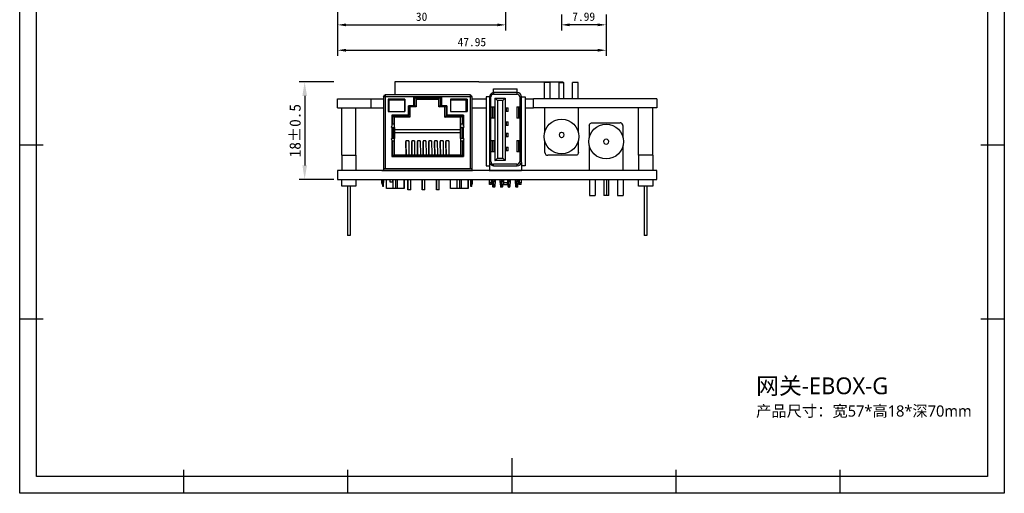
# Model space of a CAD drawing. Extents: x 840 to 1016, y 56 to 305.
# Tile 1 of 15: x 840 to 1016, y 56 to 141. Entities that reach past the tile are written whole.
import ezdxf

# ---------------------------------------------------------------- set-up
doc = ezdxf.new("R2010")
doc.units = 0
doc.header["$MEASUREMENT"] = 0
doc.layers.get('0').update_dxf_attribs({"linetype": 'ByLayer'})
doc.layers.get('Defpoints').update_dxf_attribs({"linetype": 'CONTINUOUS'})
doc.layers.add('HMI-D4', color=250, linetype='CONTINUOUS')
doc.dimstyles.new('ISO-25', dxfattribs={"dimtxt": 2.5, "dimasz": 2.5, "dimexe": 1.25, "dimexo": 0.625, "dimtad": 1, "dimdec": 4, "dimdsep": 46, "dimtxsty": 'Standard', "dimcen": 2.5, "dimadec": 0, "dimazin": 0, "dimtfac": 1, "dimtdec": 4, "dimtmove": 2, "dimatfit": 3, "dimfxl": 1, "dimtolj": 1, "dimarcsym": 0})

# ---------------------------------------------------------------- blocks, each defined once
blk = doc.blocks.new('*D96')
at = {"color": 5, "lineweight": -2}
for p, q in [((896.57, 155.15), (896.57, 138.8)), ((926.57, 147.31), (926.57, 138.8)), ((898.07, 139.8), (925.07, 139.8))]:
    blk.add_line(p, q, dxfattribs=at)
at = {"color": 5}
for points in [[(898.07, 140.05), (898.07, 139.55), (896.57, 139.8)], [(925.07, 140.05), (925.07, 139.55), (926.57, 139.8)]]:
    blk.add_solid(points, dxfattribs=at)
at = {"layer": 'Defpoints', "color": 0}
for p in [(896.57, 155.85), (926.57, 148.01), (926.57, 139.8)]:
    blk.add_point(p, dxfattribs=at)
at = {"color": 4, "insert": (911.57, 141.25), "char_height": 1.5, "attachment_point": 5}
blk.add_mtext('\\A1;30', dxfattribs=at)
blk = doc.blocks.new('*D97')
at = {"color": 5, "lineweight": -2}
for p, q in [((896.57, 155.15), (896.57, 134.27)), ((944.53, 141.68), (944.53, 134.27)), ((898.07, 135.27), (943.03, 135.27))]:
    blk.add_line(p, q, dxfattribs=at)
at = {"color": 5}
for points in [[(898.07, 135.52), (898.07, 135.02), (896.57, 135.27)], [(943.03, 135.52), (943.03, 135.02), (944.53, 135.27)]]:
    blk.add_solid(points, dxfattribs=at)
at = {"layer": 'Defpoints', "color": 0}
for p in [(896.57, 155.85), (944.53, 142.38), (944.53, 135.27)]:
    blk.add_point(p, dxfattribs=at)
at = {"color": 4, "insert": (920.55, 136.72), "char_height": 1.5, "attachment_point": 5}
blk.add_mtext('\\A1;47.95', dxfattribs=at)
blk = doc.blocks.new('*D107')
at = {"color": 5, "lineweight": -2}
for p, q in [((895.87, 129.61), (889.68, 129.61)), ((890.68, 127.11), (890.68, 114.71)), ((895.87, 112.21), (889.68, 112.21))]:
    blk.add_line(p, q, dxfattribs=at)
at = {"color": 5}
for points in [[(890.27, 127.11), (891.1, 127.11), (890.68, 129.61)], [(890.27, 114.71), (891.1, 114.71), (890.68, 112.21)]]:
    blk.add_solid(points, dxfattribs=at)
at = {"layer": 'Defpoints', "color": 0}
for p in [(896.57, 129.61), (890.68, 112.21), (896.57, 112.21)]:
    blk.add_point(p, dxfattribs=at)
at = {"color": 4, "insert": (888.98, 120.91), "char_height": 2, "attachment_point": 5, "rotation": 90}
blk.add_mtext('\\A1;18±0.5', dxfattribs=at)
blk = doc.blocks.new('*D112')
at = {"color": 5, "lineweight": -2}
for p, q in [((936.54, 141.68), (936.54, 138.81)), ((944.53, 141.68), (944.53, 138.81)), ((943.03, 139.81), (938.04, 139.81))]:
    blk.add_line(p, q, dxfattribs=at)
at = {"color": 5}
for points in [[(938.04, 140.06), (938.04, 139.56), (936.54, 139.81)], [(943.03, 140.06), (943.03, 139.56), (944.53, 139.81)]]:
    blk.add_solid(points, dxfattribs=at)
at = {"layer": 'Defpoints', "color": 0}
for p in [(936.54, 142.38), (944.53, 142.38), (936.54, 139.81)]:
    blk.add_point(p, dxfattribs=at)
at = {"color": 4, "insert": (940.53, 141.26), "char_height": 1.5, "attachment_point": 5}
blk.add_mtext('\\A1;7.99', dxfattribs=at)

msp = doc.modelspace()

# ---------------------------------------------------------------- linework, layer by layer
for p, q in [((921.796, 129.606), (906.796, 129.606)), ((906.796, 129.606), (906.796, 127.306)), ((921.796, 129.606), (936.796, 129.606)), ((924.425, 128.406), (928.625, 128.406)), ((924.425, 127.7), (924.425, 128.406)), ((928.625, 127.706), (928.625, 128.406)), ((936.796, 129.606), (936.796, 129.506)), ((904.77, 127.006), (904.77, 113.806)), ((905.072, 127.306), (905.072, 114.106)), ((920.22, 127.306), (920.22, 114.106)), ((920.518, 127.008), (920.518, 113.806)), ((923.075, 126.926), (923.075, 114.613)), ((923.725, 126.926), (923.075, 126.926)), ((924.425, 127.7), (924.425, 127.406)), ((929.405, 126.926), (930.075, 126.926)), ((930.075, 126.926), (930.075, 114.606)), ((897.299, 116.506), (897.299, 125.006)), ((899.839, 116.506), (899.839, 125.006)), ((950.309, 116.506), (950.309, 125.006)), ((952.849, 116.506), (952.849, 125.006)), ((942.029, 122.306), (947.024, 122.306)), ((897.299, 116.506), (897.299, 113.806)), ((897.299, 116.506), (899.839, 116.506)), ((899.839, 116.506), (899.839, 113.806)), ((939.086, 116.506), (934.091, 116.506)), ((950.309, 116.506), (950.309, 113.806)), ((952.849, 116.506), (950.309, 116.506)), ((952.849, 116.506), (952.849, 113.806)), ((923.075, 114.613), (923.725, 114.613)), ((923.725, 115.386), (923.725, 113.806)), ((930.075, 114.606), (929.397, 114.606)), ((904.48, 113.806), (920.679, 113.806)), ((923.659, 113.806), (929.397, 113.806)), ((897.299, 111.006), (897.299, 112.206)), ((899.839, 111.006), (897.299, 111.006)), ((898.319, 111.006), (898.319, 102.206)), ((898.819, 111.006), (898.819, 102.206)), ((899.839, 112.206), (899.839, 111.006)), ((950.309, 111.006), (950.309, 112.206)), ((952.849, 111.006), (950.309, 111.006)), ((951.329, 111.006), (951.329, 102.206)), ((951.829, 111.006), (951.829, 102.206)), ((952.849, 112.206), (952.849, 111.006)), ((898.819, 102.206), (898.319, 102.206)), ((951.829, 102.206), (951.329, 102.206))]:
    msp.add_line(p, q)
at = {"color": 7, "linetype": 'Continuous', "lineweight": 25}
for p, q in [((934.557, 129.506), (933.529, 129.506)), ((933.529, 126.606), (933.529, 129.506)), ((934.533, 129.506), (934.529, 129.506)), ((934.557, 126.606), (934.557, 129.506)), ((936.093, 129.506), (936.093, 126.606)), ((936.093, 129.506), (936.541, 129.506)), ((936.541, 129.506), (936.993, 129.506)), ((936.993, 126.606), (936.993, 129.506)), ((939.557, 129.506), (938.529, 129.506)), ((938.529, 126.606), (938.529, 129.506)), ((939.557, 126.606), (939.557, 129.506)), ((904.77, 127.01), (920.518, 127.008)), ((920.22, 127.306), (905.072, 127.306)), ((915.145, 126.856), (910.145, 126.856)), ((910.145, 126.856), (910.145, 125.356)), ((910.364, 126.776), (914.924, 126.776)), ((910.364, 125.386), (910.364, 126.776)), ((910.613, 126.709), (910.364, 126.776)), ((910.613, 126.709), (910.613, 125.136)), ((914.673, 126.709), (914.669, 126.476)), ((914.673, 126.709), (914.924, 126.776)), ((914.673, 125.136), (914.673, 126.709)), ((914.924, 126.776), (914.924, 125.386)), ((915.145, 125.356), (915.145, 126.856)), ((915.145, 126.856), (915.145, 125.356)), ((923.725, 126.926), (923.943, 126.926)), ((923.725, 126.906), (923.725, 115.406)), ((923.943, 115.386), (923.943, 126.926)), ((924.423, 127.406), (928.623, 127.406)), ((924.524, 127.706), (924.459, 127.706)), ((928.625, 127.706), (924.524, 127.706)), ((924.662, 126.731), (924.662, 115.581)), ((924.662, 126.731), (924.699, 126.731)), ((924.699, 115.581), (924.699, 126.731)), ((925.136, 126.298), (924.699, 126.731)), ((924.699, 126.731), (926.499, 126.731)), ((926.07, 126.298), (926.499, 126.731)), ((926.499, 126.731), (926.499, 115.581)), ((929.103, 126.926), (929.405, 126.926)), ((929.103, 126.926), (929.103, 115.386)), ((929.405, 115.386), (929.405, 126.926)), ((908.58, 126.506), (905.58, 126.506)), ((905.58, 126.506), (905.58, 124.306)), ((908.58, 126.376), (905.729, 126.376)), ((905.729, 126.376), (905.729, 124.306)), ((908.58, 124.306), (908.58, 126.506)), ((908.58, 126.506), (908.58, 124.306)), ((910.145, 125.356), (909.23, 125.356)), ((909.23, 125.356), (909.23, 123.656)), ((909.244, 123.566), (909.244, 125.356)), ((909.493, 125.136), (909.274, 125.356)), ((910.613, 125.136), (909.493, 125.136)), ((909.493, 125.136), (909.493, 123.316)), ((910.145, 125.386), (910.364, 125.386)), ((910.613, 125.136), (910.364, 125.386)), ((914.669, 126.476), (910.613, 126.476)), ((914.667, 126.476), (914.667, 125.136)), ((914.667, 125.136), (914.673, 125.136)), ((914.673, 125.136), (914.924, 125.386)), ((915.793, 125.136), (914.673, 125.136)), ((914.924, 125.386), (915.145, 125.386)), ((916.06, 125.356), (915.145, 125.356)), ((915.145, 125.356), (915.145, 125.356)), ((915.741, 123.316), (915.741, 125.136)), ((915.793, 125.136), (916.014, 125.356)), ((915.793, 123.316), (915.793, 125.136)), ((916.044, 125.356), (916.044, 123.566)), ((916.06, 123.656), (916.06, 125.356)), ((916.06, 125.356), (916.06, 123.656)), ((919.71, 126.506), (916.71, 126.506)), ((916.71, 126.506), (916.71, 124.306)), ((919.559, 126.376), (916.71, 126.376)), ((919.514, 124.306), (919.514, 126.376)), ((919.559, 124.306), (919.559, 126.376)), ((919.71, 124.306), (919.71, 126.506)), ((919.71, 126.506), (919.71, 124.306)), ((923.943, 125.156), (924.197, 125.156)), ((924.197, 125.156), (924.197, 123.156)), ((924.197, 125.156), (924.531, 125.156)), ((924.531, 123.156), (924.531, 125.156)), ((925.136, 126.298), (925.136, 116.014)), ((926.07, 126.298), (925.136, 126.298)), ((926.07, 116.014), (926.07, 126.298)), ((926.499, 124.986), (926.657, 124.986)), ((926.657, 124.986), (926.657, 124.326)), ((926.657, 124.986), (927.009, 124.986)), ((927.009, 124.326), (927.009, 124.986)), ((928.593, 125.156), (928.593, 123.156)), ((928.935, 123.156), (928.935, 125.156)), ((928.935, 125.156), (929.1, 125.156)), ((928.937, 125.156), (929.1, 125.156)), ((933.603, 120.74), (933.603, 125.006)), ((939.603, 120.518), (939.603, 125.006)), ((905.58, 124.306), (908.58, 124.306)), ((909.23, 123.656), (906.245, 123.656)), ((906.245, 123.656), (906.245, 121.681)), ((906.439, 123.566), (909.244, 123.566)), ((906.439, 122.076), (906.439, 123.566)), ((906.688, 123.316), (906.439, 123.566)), ((906.688, 123.316), (906.688, 122.076)), ((909.493, 123.316), (906.688, 123.316)), ((909.493, 123.316), (909.244, 123.566)), ((915.741, 123.316), (915.793, 123.316)), ((915.793, 123.316), (916.044, 123.566)), ((918.598, 123.316), (915.793, 123.316)), ((916.044, 123.566), (918.849, 123.566)), ((919.045, 123.656), (916.06, 123.656)), ((916.06, 123.656), (916.06, 123.656)), ((916.71, 124.306), (919.71, 124.306)), ((918.546, 122.076), (918.546, 123.316)), ((918.598, 123.316), (918.849, 123.566)), ((918.598, 122.076), (918.598, 123.316)), ((918.849, 123.566), (918.849, 122.076)), ((919.045, 121.681), (919.045, 123.656)), ((919.045, 123.656), (919.045, 121.681)), ((924.197, 123.156), (923.943, 123.156)), ((924.531, 123.156), (924.197, 123.156)), ((926.657, 124.326), (926.499, 124.326)), ((927.009, 124.326), (926.657, 124.326)), ((928.935, 123.156), (928.593, 123.156)), ((929.1, 123.156), (928.935, 123.156)), ((929.1, 123.156), (928.937, 123.156)), ((906.439, 122.076), (906.245, 122.076)), ((906.245, 121.481), (906.245, 119.481)), ((906.245, 121.481), (906.543, 121.481)), ((906.688, 122.076), (906.439, 122.076)), ((906.543, 119.481), (906.543, 121.481)), ((906.543, 121.481), (906.738, 121.481)), ((906.665, 122.076), (906.666, 121.481)), ((906.738, 121.481), (906.738, 119.481)), ((906.738, 121.481), (906.739, 121.481)), ((906.739, 121.481), (906.739, 119.481)), ((918.527, 121.481), (918.528, 121.481)), ((918.527, 119.481), (918.527, 121.481)), ((918.528, 119.481), (918.528, 121.481)), ((918.528, 121.481), (918.745, 121.481)), ((918.545, 121.481), (918.546, 122.076)), ((918.546, 122.076), (918.575, 122.076)), ((918.574, 121.481), (918.575, 122.076)), ((918.575, 122.076), (918.598, 122.076)), ((918.849, 122.076), (918.598, 122.076)), ((918.745, 121.481), (918.745, 119.481)), ((918.745, 121.481), (919.045, 121.481)), ((919.045, 122.076), (918.849, 122.076)), ((919.045, 121.681), (919.045, 121.681)), ((919.045, 119.481), (919.045, 121.481)), ((926.499, 122.486), (926.657, 122.486)), ((926.657, 121.826), (926.499, 121.826)), ((926.657, 122.486), (926.657, 121.826)), ((926.657, 122.486), (927.009, 122.486)), ((927.009, 121.826), (926.657, 121.826)), ((927.009, 121.826), (927.009, 122.486)), ((941.526, 121.806), (941.526, 119.68)), ((947.526, 121.806), (947.526, 119.79)), ((906.739, 121.122), (918.527, 121.122)), ((906.739, 120.576), (918.527, 120.576)), ((926.499, 120.486), (926.657, 120.486)), ((926.657, 119.826), (926.499, 119.826)), ((926.657, 120.486), (926.657, 119.826)), ((926.657, 120.486), (927.009, 120.486)), ((927.009, 119.826), (926.657, 119.826)), ((927.009, 119.826), (927.009, 120.486)), ((936.603, 120.606), (936.589, 120.606)), ((936.589, 119.706), (936.603, 119.706)), ((906.543, 119.481), (906.245, 119.481)), ((906.245, 119.281), (906.245, 116.306)), ((906.245, 119.076), (906.444, 119.076)), ((906.444, 116.326), (906.444, 119.076)), ((906.444, 119.076), (906.693, 119.076)), ((906.738, 119.481), (906.543, 119.481)), ((906.669, 119.481), (906.67, 119.076)), ((906.693, 119.076), (906.693, 116.576)), ((906.739, 119.481), (906.738, 119.481)), ((909.279, 119.076), (908.779, 119.076)), ((908.779, 119.076), (908.779, 116.576)), ((908.81, 116.576), (908.779, 118.982)), ((908.779, 118.61), (908.805, 116.576)), ((909.277, 119.076), (909.31, 116.576)), ((909.279, 118.982), (909.279, 119.076)), ((910.299, 119.076), (909.799, 119.076)), ((909.799, 119.076), (909.799, 116.576)), ((909.83, 116.576), (909.799, 118.982)), ((909.799, 118.61), (909.825, 116.576)), ((910.297, 119.076), (910.33, 116.576)), ((910.299, 118.982), (910.299, 119.076)), ((911.319, 119.076), (910.819, 119.076)), ((910.819, 119.076), (910.819, 116.576)), ((910.85, 116.576), (910.819, 118.982)), ((910.819, 118.61), (910.845, 116.576)), ((911.317, 119.076), (911.35, 116.576)), ((911.319, 118.982), (911.319, 119.076)), ((912.339, 119.076), (911.839, 119.076)), ((911.839, 119.076), (911.839, 116.576)), ((911.87, 116.576), (911.839, 118.982)), ((911.839, 118.61), (911.865, 116.576)), ((912.337, 119.076), (912.37, 116.576)), ((912.339, 118.982), (912.339, 119.076)), ((913.359, 119.076), (912.859, 119.076)), ((912.859, 119.076), (912.859, 116.576)), ((912.89, 116.576), (912.859, 118.982)), ((912.859, 118.61), (912.885, 116.576)), ((913.357, 119.076), (913.39, 116.576)), ((913.359, 118.982), (913.359, 119.076)), ((914.379, 119.076), (913.879, 119.076)), ((913.879, 119.076), (913.879, 116.576)), ((913.91, 116.576), (913.879, 118.982)), ((913.879, 118.61), (913.905, 116.576)), ((914.377, 119.076), (914.41, 116.576)), ((914.379, 118.982), (914.379, 119.076)), ((915.399, 119.076), (914.899, 119.076)), ((914.899, 119.076), (914.899, 116.576)), ((914.93, 116.576), (914.899, 118.982)), ((914.899, 118.61), (914.925, 116.576)), ((915.397, 119.076), (915.43, 116.576)), ((915.399, 118.982), (915.399, 119.076)), ((916.419, 119.076), (915.919, 119.076)), ((915.919, 119.076), (915.919, 116.576)), ((915.95, 116.576), (915.919, 118.982)), ((915.919, 118.61), (915.945, 116.576)), ((916.417, 119.076), (916.45, 116.576)), ((916.419, 118.982), (916.419, 119.076)), ((918.528, 119.481), (918.527, 119.481)), ((918.745, 119.481), (918.528, 119.481)), ((918.549, 119.076), (918.549, 119.481)), ((918.549, 119.076), (918.57, 119.076)), ((918.549, 116.576), (918.549, 119.076)), ((918.57, 119.076), (918.57, 119.481)), ((918.57, 119.076), (918.593, 119.076)), ((918.593, 116.576), (918.593, 119.076)), ((918.593, 119.076), (918.844, 119.076)), ((919.045, 119.481), (918.745, 119.481)), ((918.844, 119.076), (918.844, 116.326)), ((918.844, 119.076), (919.045, 119.076)), ((919.045, 116.306), (919.045, 119.281)), ((919.045, 119.281), (919.045, 116.306)), ((919.045, 119.281), (919.045, 119.281)), ((923.943, 119.156), (924.197, 119.156)), ((924.197, 119.156), (924.197, 117.156)), ((924.197, 119.156), (924.531, 119.156)), ((924.531, 117.156), (924.531, 119.156)), ((926.499, 117.986), (926.657, 117.986)), ((926.657, 117.986), (926.657, 117.326)), ((926.657, 117.986), (927.009, 117.986)), ((927.009, 117.326), (927.009, 117.986)), ((928.593, 119.156), (928.593, 117.156)), ((928.593, 119.156), (928.935, 119.156)), ((928.935, 117.156), (928.935, 119.156)), ((928.935, 119.156), (929.1, 119.156)), ((933.589, 117.006), (933.589, 119.022)), ((939.589, 117.006), (939.589, 119.133)), ((941.526, 118.233), (941.526, 113.806)), ((947.526, 118.122), (947.526, 113.806)), ((906.245, 116.306), (919.045, 116.306)), ((906.693, 116.576), (906.444, 116.326)), ((918.844, 116.326), (906.444, 116.326)), ((906.693, 116.576), (918.593, 116.576)), ((908.803, 116.726), (908.779, 116.726)), ((909.823, 116.726), (909.799, 116.726)), ((910.843, 116.726), (910.819, 116.726)), ((911.863, 116.726), (911.839, 116.726)), ((912.883, 116.726), (912.859, 116.726)), ((913.903, 116.726), (913.879, 116.726)), ((914.923, 116.726), (914.899, 116.726)), ((915.943, 116.726), (915.919, 116.726)), ((918.593, 116.576), (918.844, 116.326)), ((924.197, 117.156), (923.943, 117.156)), ((924.531, 117.156), (924.197, 117.156)), ((926.657, 117.326), (926.499, 117.326)), ((927.009, 117.326), (926.657, 117.326)), ((928.935, 117.156), (928.593, 117.156)), ((929.1, 117.156), (928.935, 117.156)), ((929.1, 117.156), (928.937, 117.156)), ((923.943, 115.386), (923.725, 115.386)), ((928.623, 114.906), (924.423, 114.906)), ((924.497, 114.606), (924.524, 114.606)), ((924.524, 114.606), (928.5, 114.606)), ((924.662, 115.581), (924.699, 115.581)), ((925.136, 116.014), (924.699, 115.581)), ((926.499, 115.581), (924.699, 115.581)), ((925.136, 116.014), (926.07, 116.014)), ((926.499, 115.581), (926.07, 116.014)), ((928.5, 114.606), (928.625, 114.606)), ((929.405, 115.386), (929.103, 115.386)), ((929.397, 115.198), (929.397, 113.806)), ((920.518, 114.106), (904.77, 114.106)), ((905.636, 113.806), (905.644, 113.806)), ((919.655, 114.106), (919.655, 114.106)), ((904.478, 112.206), (904.478, 111.631)), ((904.629, 111.331), (904.554, 111.375)), ((904.63, 111.631), (904.555, 111.631)), ((904.779, 110.956), (904.629, 110.956)), ((904.63, 111.631), (904.63, 112.206)), ((904.632, 112.206), (904.632, 111.631)), ((904.782, 111.631), (904.632, 111.631)), ((904.782, 112.206), (904.782, 111.631)), ((905.279, 110.576), (905.279, 112.206)), ((905.326, 110.576), (905.326, 112.206)), ((905.955, 111.706), (905.955, 112.206)), ((905.957, 111.706), (905.955, 111.706)), ((905.957, 111.706), (905.957, 112.206)), ((906.457, 111.706), (905.957, 111.706)), ((906.457, 111.706), (906.457, 112.206)), ((906.512, 110.576), (906.512, 112.206)), ((907.262, 110.576), (907.262, 112.206)), ((908.436, 110.576), (908.436, 112.206)), ((908.479, 112.206), (908.479, 110.576)), ((909.126, 110.356), (909.126, 112.206)), ((909.128, 112.206), (909.128, 110.356)), ((909.628, 110.356), (909.628, 112.206)), ((911.666, 110.356), (911.666, 112.206)), ((911.668, 112.206), (911.668, 110.356)), ((912.168, 110.356), (912.168, 112.206)), ((914.206, 110.356), (914.206, 112.206)), ((914.207, 112.206), (914.207, 110.356)), ((914.707, 110.356), (914.707, 112.206)), ((916.709, 110.576), (916.709, 112.206)), ((916.755, 110.576), (916.755, 112.206)), ((917.941, 110.576), (917.941, 112.206)), ((918.691, 110.576), (918.691, 112.206)), ((919.866, 110.576), (919.866, 112.206)), ((919.909, 112.206), (919.909, 110.576)), ((920.376, 112.206), (920.376, 111.631)), ((920.379, 111.341), (920.379, 111.34)), ((920.529, 110.956), (920.379, 110.956)), ((920.38, 111.631), (920.38, 112.206)), ((920.382, 111.631), (920.382, 112.206)), ((920.532, 111.631), (920.382, 111.631)), ((920.532, 112.206), (920.532, 111.631)), ((920.604, 111.375), (920.532, 111.333)), ((920.605, 111.631), (920.679, 111.631)), ((920.679, 111.631), (920.679, 112.206)), ((923.673, 112.206), (923.673, 111.608)), ((924.075, 111.306), (923.675, 111.306)), ((923.677, 111.608), (923.677, 112.206)), ((924.077, 111.608), (923.677, 111.608)), ((924.077, 112.206), (924.077, 111.608)), ((924.164, 112.206), (924.164, 111.806)), ((924.164, 111.806), (924.246, 110.986)), ((924.465, 111.806), (924.164, 111.806)), ((924.465, 110.986), (924.465, 111.806)), ((924.764, 111.806), (924.465, 111.806)), ((924.682, 110.986), (924.764, 111.806)), ((924.764, 111.806), (924.764, 112.206)), ((925.564, 112.206), (925.564, 111.806)), ((925.564, 111.806), (925.646, 110.986)), ((925.865, 111.806), (925.564, 111.806)), ((925.865, 110.986), (925.865, 111.806)), ((926.164, 111.806), (925.865, 111.806)), ((926.082, 110.986), (926.164, 111.806)), ((926.164, 111.806), (926.164, 112.206)), ((926.199, 112.206), (926.199, 111.588)), ((926.201, 111.306), (926.201, 111.306)), ((926.201, 111.306), (926.901, 111.306)), ((926.203, 111.588), (926.203, 112.206)), ((926.903, 111.588), (926.203, 111.588)), ((926.902, 111.421), (926.946, 110.986)), ((926.903, 112.206), (926.903, 111.588)), ((927.165, 111.806), (926.903, 111.806)), ((927.165, 110.986), (927.165, 111.806)), ((927.464, 111.806), (927.165, 111.806)), ((927.382, 110.986), (927.464, 111.806)), ((927.464, 111.806), (927.464, 112.206)), ((928.264, 112.206), (928.264, 111.806)), ((928.264, 111.806), (928.346, 110.986)), ((928.565, 111.806), (928.264, 111.806)), ((928.565, 110.986), (928.565, 111.806)), ((928.864, 111.806), (928.565, 111.806)), ((928.782, 110.986), (928.864, 111.806)), ((928.864, 111.806), (928.864, 112.206)), ((928.973, 112.206), (928.973, 111.608)), ((929.375, 111.306), (928.975, 111.306)), ((928.976, 111.608), (928.977, 112.206)), ((929.376, 111.608), (928.976, 111.608)), ((929.377, 112.206), (929.376, 111.608)), ((941.572, 112.206), (941.572, 109.306)), ((942.601, 112.206), (942.601, 109.306)), ((944.137, 112.206), (944.137, 109.306)), ((944.589, 112.206), (944.589, 109.306)), ((945.037, 109.306), (945.037, 112.206)), ((946.572, 112.206), (946.572, 109.306)), ((947.601, 112.206), (947.601, 109.306)), ((905.326, 110.576), (905.279, 110.576)), ((906.512, 110.576), (905.326, 110.576)), ((906.887, 110.576), (906.512, 110.576)), ((907.262, 110.576), (906.887, 110.576)), ((908.436, 110.576), (907.262, 110.576)), ((908.479, 110.576), (908.436, 110.576)), ((909.128, 110.356), (909.126, 110.356)), ((909.628, 110.356), (909.128, 110.356)), ((911.668, 110.356), (911.666, 110.356)), ((912.168, 110.356), (911.668, 110.356)), ((914.207, 110.356), (914.206, 110.356)), ((914.707, 110.356), (914.207, 110.356)), ((916.755, 110.576), (916.709, 110.576)), ((917.941, 110.576), (916.755, 110.576)), ((918.317, 110.576), (917.941, 110.576)), ((918.691, 110.576), (918.317, 110.576)), ((919.866, 110.576), (918.691, 110.576)), ((919.909, 110.576), (919.866, 110.576)), ((924.445, 110.806), (924.445, 110.806)), ((927.146, 110.806), (927.149, 110.806)), ((927.183, 110.806), (927.181, 110.806)), ((941.572, 109.306), (942.601, 109.306)), ((944.589, 109.306), (944.137, 109.306)), ((945.037, 109.306), (944.589, 109.306)), ((946.572, 109.306), (947.601, 109.306)), ((946.596, 109.306), (946.601, 109.306))]:
    msp.add_line(p, q, dxfattribs=at)
at = {"color": 6}
for p, q in [((896.574, 125.006), (896.574, 126.606)), ((896.574, 126.606), (902.574, 126.606)), ((896.574, 125.006), (902.574, 125.006)), ((902.574, 125.006), (902.574, 126.606)), ((902.574, 126.606), (904.77, 126.606)), ((902.574, 125.006), (904.77, 125.006)), ((920.518, 126.606), (923.075, 126.606)), ((920.518, 125.006), (923.075, 125.006)), ((930.075, 126.606), (931.574, 126.606)), ((930.075, 125.006), (931.574, 125.006)), ((931.574, 125.006), (931.574, 126.606)), ((953.574, 126.606), (931.574, 126.606)), ((953.574, 125.006), (931.574, 125.006)), ((953.574, 126.606), (953.574, 125.006)), ((896.574, 113.806), (896.574, 112.206)), ((953.574, 113.806), (896.574, 113.806)), ((953.574, 112.206), (953.574, 113.806)), ((896.574, 112.206), (953.574, 112.206))]:
    msp.add_line(p, q, dxfattribs=at)
at = {"color": 8, "linetype": 'Continuous', "lineweight": 25}
for p, q in [((904.478, 111.631), (904.478, 112.206)), ((904.48, 112.206), (904.48, 111.631)), ((904.555, 111.631), (904.555, 112.206)), ((906.887, 112.206), (906.887, 110.576)), ((918.317, 112.206), (918.317, 110.576)), ((920.377, 112.206), (920.377, 111.631)), ((920.38, 111.631), (920.377, 111.631)), ((920.379, 111.331), (920.379, 111.342)), ((920.379, 111.336), (920.379, 111.331)), ((920.605, 111.631), (920.532, 111.631)), ((920.605, 112.206), (920.605, 111.631)), ((924.465, 112.206), (924.465, 111.806)), ((925.865, 112.206), (925.865, 111.806)), ((927.165, 112.206), (927.165, 111.806)), ((928.565, 110.986), (928.346, 110.986)), ((928.565, 112.206), (928.565, 111.806))]:
    msp.add_line(p, q, dxfattribs=at)
at = {"color": 7, "linetype": 'Continuous', "lineweight": 25, "flags": 128}
for points in [[(928.593, 125.156), (928.594, 125.156), (928.606, 125.156), (928.637, 125.156), (928.686, 125.156), (928.753, 125.156), (928.837, 125.156), (928.935, 125.156)], [(904.478, 111.631), (904.478, 111.583), (904.478, 111.542), (904.479, 111.514), (904.479, 111.505), (904.479, 111.514), (904.479, 111.542), (904.479, 111.583), (904.48, 111.631)], [(904.555, 111.631), (904.539, 111.631), (904.524, 111.631), (904.511, 111.631), (904.5, 111.631), (904.491, 111.631), (904.485, 111.631), (904.481, 111.631), (904.48, 111.631)]]:
    msp.add_lwpolyline(points, dxfattribs=at)
at = {"color": 8, "linetype": 'Continuous', "lineweight": 25, "flags": 128}
for points in [[(924.465, 110.986), (924.381, 110.986), (924.31, 110.986), (924.263, 110.986), (924.246, 110.986), (924.246, 110.986)], [(924.682, 110.986), (924.665, 110.986), (924.619, 110.986), (924.548, 110.986), (924.465, 110.986)], [(925.865, 110.986), (925.781, 110.986), (925.71, 110.986), (925.663, 110.986), (925.646, 110.986), (925.646, 110.986)], [(926.082, 110.986), (926.065, 110.986), (926.019, 110.986), (925.948, 110.986), (925.865, 110.986)], [(927.165, 110.986), (927.081, 110.986), (927.01, 110.986), (926.963, 110.986), (926.946, 110.986), (926.946, 110.986)], [(927.382, 110.986), (927.365, 110.986), (927.319, 110.986), (927.248, 110.986), (927.165, 110.986)], [(928.782, 110.986), (928.765, 110.986), (928.718, 110.986), (928.648, 110.986), (928.565, 110.986)]]:
    msp.add_lwpolyline(points, dxfattribs=at)
for centre in [(936.574, 119.856), (944.541, 118.956)]:
    msp.add_circle(centre, 3.1)
at = {"color": 7, "linetype": 'Continuous', "lineweight": 25}
for centre, radius, start, end in [((924.423, 126.926), 0.48, 90.00033, 180.00033), ((912.907, 127.631), 15.718, 359.17979, 0.27338), ((928.623, 126.926), 0.48, 359.99967, 89.99967), ((928.625, 126.926), 0.78, 359.99967, 89.99967), ((906.245, 121.581), 0.1, 90.00052, 269.99948), ((919.045, 121.581), 0.1, 270.00052, 89.99948), ((919.045, 121.581), 0.1, 270.00052, 89.99948), ((936.589, 120.156), 0.45, 359.99948, 180.00052), ((936.589, 120.156), 0.45, 179.99948, 0.00052), ((906.245, 119.381), 0.1, 90.00052, 269.99948), ((919.045, 119.381), 0.1, 270.00052, 89.99948), ((919.045, 119.381), 0.1, 270.00052, 89.99948), ((944.541, 118.956), 0.45, 359.99948, 180.00052), ((944.541, 118.956), 0.45, 179.99948, 0.00052), ((924.423, 115.386), 0.48, 179.99967, 269.99967), ((909.148, 114.685), 15.277, 359.72838, 0.83), ((928.623, 115.386), 0.48, 270.00033, 0.00033), ((912.907, 114.681), 15.718, 359.72661, 0.82022), ((928.625, 115.386), 0.78, 270.00033, 0.00033), ((891.074, 111.567), 13.481, 359.1806, 0.27161), ((921.72, 111.276), 17.094, 179.80821, 181.0708), ((888.913, 111.556), 15.718, 359.17978, 0.27339), ((869.267, 111.463), 35.365, 359.17978, 0.27339), ((869.417, 111.463), 35.365, 359.17978, 0.27339), ((955.74, 111.463), 35.365, 179.72661, 180.82022), ((964.064, 111.613), 43.686, 179.97602, 180.2722), ((899.859, 111.566), 20.522, 359.35905, 0.18349), ((885.017, 111.463), 35.365, 359.17978, 0.27339), ((885.167, 111.463), 35.365, 359.17978, 0.27339), ((907.155, 111.567), 13.45, 359.17983, 0.27337), ((914.028, 111.6), 6.652, 359.18072, 0.27288), ((939.134, 111.541), 15.461, 179.7518, 180.86896), ((908.216, 111.541), 15.461, 359.13104, 0.2482), ((908.616, 111.541), 15.461, 359.13104, 0.2482), ((915.364, 110.944), 9.101, 359.13126, 0.26513), ((916.767, 110.944), 9.098, 359.13094, 0.26519), ((939.798, 111.526), 13.599, 179.74078, 180.92624), ((912.603, 111.526), 13.599, 359.07376, 0.25922), ((913.303, 111.526), 13.599, 359.07376, 0.25922), ((927.145, 111.006), 0.2, 185.71095, 270), ((918.077, 110.944), 9.088, 359.13023, 0.26568), ((927.183, 111.006), 0.2, 270, 354.28905), ((919.464, 110.944), 9.1, 359.13124, 0.26517), ((944.434, 111.541), 15.461, 179.7518, 180.86896), ((913.516, 111.541), 15.461, 359.13104, 0.2482), ((913.916, 111.541), 15.461, 359.13104, 0.2482)]:
    msp.add_arc(centre, radius, start, end, dxfattribs=at)
at = {"color": 8, "linetype": 'Continuous', "lineweight": 25}
msp.add_arc((922.757, 111.399), 2.379, 179.83461, 181.62128, dxfattribs=at)
at = {"color": 7, "linetype": 'Continuous', "lineweight": 25}
for points, knots in [([(904.77, 127.006), (904.77, 127.085), (904.803, 127.163), (904.914, 127.274), (904.993, 127.306), (905.072, 127.306)], [0, 0, 0, 0, 0.5, 0.5, 1, 1, 1, 1]), ([(920.22, 127.306), (920.298, 127.306), (920.376, 127.274), (920.486, 127.163), (920.518, 127.085), (920.518, 127.008)], [0, 0, 0, 0, 0.5, 0.5, 1, 1, 1, 1]), ([(924.425, 127.7), (924.394, 127.695), (924.334, 127.686), (924.249, 127.659), (924.17, 127.625), (924.1, 127.586), (924.037, 127.542), (923.981, 127.494), (923.913, 127.426), (923.841, 127.33), (923.777, 127.202), (923.735, 127.066), (923.728, 126.973), (923.725, 126.926)], [0, 0, 0, 0, 0.0822897, 0.1606771, 0.2353393, 0.3064437, 0.3741481, 0.4385998, 0.4999364, 0.6278957, 0.7534052, 0.8772004, 1, 1, 1, 1]), ([(941.526, 121.806), (941.526, 121.912), (941.557, 122.021), (941.679, 122.171), (941.734, 122.218), (941.868, 122.286), (941.948, 122.306), (942.029, 122.306)], [0, 0, 0, 0, 0.5, 0.5, 0.75, 0.75, 1, 1, 1, 1]), ([(947.526, 121.806), (947.526, 121.912), (947.496, 122.021), (947.374, 122.171), (947.319, 122.218), (947.184, 122.286), (947.105, 122.306), (947.024, 122.306)], [0, 0, 0, 0, 0.5, 0.5, 0.75, 0.75, 1, 1, 1, 1]), ([(933.589, 117.006), (933.589, 116.901), (933.62, 116.791), (933.741, 116.642), (933.796, 116.595), (933.931, 116.527), (934.01, 116.506), (934.091, 116.506)], [0, 0, 0, 0, 0.5, 0.5, 0.75, 0.75, 1, 1, 1, 1]), ([(939.589, 117.006), (939.589, 116.901), (939.558, 116.791), (939.436, 116.642), (939.382, 116.595), (939.247, 116.527), (939.167, 116.506), (939.086, 116.506)], [0, 0, 0, 0, 0.5, 0.5, 0.75, 0.75, 1, 1, 1, 1]), ([(924.425, 114.613), (924.401, 114.616), (924.347, 114.625), (924.258, 114.65), (924.153, 114.694), (924.038, 114.766), (923.927, 114.867), (923.835, 114.991), (923.772, 115.124), (923.734, 115.257), (923.728, 115.344), (923.725, 115.386)], [0, 0, 0, 0, 0.0629432, 0.1444071, 0.2443785, 0.3628406, 0.4997732, 0.6386637, 0.7683327, 0.8887784, 1, 1, 1, 1]), ([(904.478, 111.596), (904.478, 111.588), (904.478, 111.56), (904.479, 111.52), (904.477, 111.495), (904.487, 111.454), (904.501, 111.424), (904.524, 111.395), (904.544, 111.381), (904.555, 111.374)], [0, 0, 0, 0, 0.0893682, 0.2858468, 0.5410598, 0.6408968, 0.7498254, 0.8716001, 1, 1, 1, 1]), ([(920.603, 111.376), (920.608, 111.379), (920.628, 111.388), (920.654, 111.418), (920.675, 111.46), (920.677, 111.491), (920.678, 111.505)], [0, 0, 0, 0, 0.1145296, 0.4208261, 0.7271227, 1, 1, 1, 1]), ([(924.245, 110.988), (924.25, 110.964), (924.259, 110.915), (924.293, 110.877), (924.311, 110.858)], [0, 0, 0, 0, 0.482279, 1, 1, 1, 1]), ([(924.447, 110.806), (924.422, 110.808), (924.372, 110.813), (924.332, 110.843), (924.311, 110.858)], [0, 0, 0, 0, 0.48227904, 1, 1, 1, 1]), ([(924.617, 110.858), (924.596, 110.843), (924.555, 110.813), (924.505, 110.808), (924.481, 110.806)], [0, 0, 0, 0, 0.5177212, 1, 1, 1, 1]), ([(924.617, 110.858), (924.634, 110.877), (924.668, 110.915), (924.677, 110.964), (924.682, 110.988)], [0, 0, 0, 0, 0.517721, 1, 1, 1, 1]), ([(925.645, 110.988), (925.65, 110.964), (925.659, 110.915), (925.693, 110.877), (925.711, 110.858)], [0, 0, 0, 0, 0.482279, 1, 1, 1, 1]), ([(925.847, 110.806), (925.822, 110.808), (925.772, 110.813), (925.732, 110.843), (925.711, 110.858)], [0, 0, 0, 0, 0.482279, 1, 1, 1, 1]), ([(926.017, 110.858), (925.996, 110.843), (925.955, 110.813), (925.905, 110.808), (925.881, 110.806)], [0, 0, 0, 0, 0.5177212, 1, 1, 1, 1]), ([(926.017, 110.858), (926.034, 110.877), (926.068, 110.915), (926.077, 110.964), (926.082, 110.988)], [0, 0, 0, 0, 0.517721, 1, 1, 1, 1]), ([(928.345, 110.988), (928.35, 110.964), (928.359, 110.915), (928.393, 110.877), (928.411, 110.858)], [0, 0, 0, 0, 0.4822791, 1, 1, 1, 1]), ([(928.547, 110.806), (928.522, 110.808), (928.472, 110.813), (928.432, 110.843), (928.411, 110.858)], [0, 0, 0, 0, 0.482279, 1, 1, 1, 1]), ([(928.717, 110.858), (928.696, 110.843), (928.655, 110.813), (928.605, 110.808), (928.581, 110.806)], [0, 0, 0, 0, 0.517721, 1, 1, 1, 1]), ([(928.717, 110.858), (928.734, 110.877), (928.768, 110.915), (928.777, 110.964), (928.782, 110.988)], [0, 0, 0, 0, 0.5177209, 1, 1, 1, 1]), ([(924.478, 110.806), (924.479, 110.806), (924.48, 110.806), (924.482, 110.806), (924.482, 110.806), (924.483, 110.806)], [0, 0, 0, 0, 0.16046901, 0.45521706, 1, 1, 1, 1]), ([(925.878, 110.806), (925.879, 110.806), (925.88, 110.806), (925.882, 110.806), (925.882, 110.806), (925.883, 110.806)], [0, 0, 0, 0, 0.1604704, 0.4552179, 1, 1, 1, 1])]:
    msp.add_open_spline(points, degree=3, knots=knots, dxfattribs=at)
for points in [[(923.725, 126.926), (923.725, 126.92), (923.725, 126.913), (923.725, 126.906)], [(924.524, 127.706), (924.491, 127.706), (924.458, 127.704), (924.425, 127.7)], [(923.725, 115.386), (923.725, 115.393), (923.725, 115.4), (923.725, 115.406)], [(924.425, 114.613), (924.457, 114.609), (924.491, 114.606), (924.524, 114.606)], [(924.45, 110.806), (924.447, 110.806), (924.445, 110.806), (924.445, 110.806)], [(924.464, 110.806), (924.459, 110.806), (924.454, 110.806), (924.45, 110.806)], [(924.477, 110.806), (924.473, 110.806), (924.468, 110.806), (924.464, 110.806)], [(925.85, 110.806), (925.847, 110.806), (925.845, 110.806), (925.845, 110.806)], [(925.864, 110.806), (925.859, 110.806), (925.854, 110.806), (925.85, 110.806)], [(925.877, 110.806), (925.873, 110.806), (925.868, 110.806), (925.864, 110.806)], [(927.15, 110.806), (927.147, 110.806), (927.145, 110.806), (927.145, 110.806)], [(927.164, 110.806), (927.159, 110.806), (927.154, 110.806), (927.15, 110.806)], [(927.177, 110.806), (927.173, 110.806), (927.168, 110.806), (927.164, 110.806)], [(928.55, 110.806), (928.547, 110.806), (928.545, 110.806), (928.545, 110.806)], [(928.564, 110.806), (928.559, 110.806), (928.554, 110.806), (928.55, 110.806)], [(928.577, 110.806), (928.573, 110.806), (928.568, 110.806), (928.564, 110.806)], [(928.583, 110.806), (928.583, 110.806), (928.581, 110.806), (928.577, 110.806)]]:
    msp.add_open_spline(points, degree=3, dxfattribs=at)
at = {"layer": 'HMI-D4', "color": 0}
for points in [[(839.769, 304.921), (1015.668, 304.921), (1015.668, 56.15), (839.769, 56.15)], [(842.769, 301.921), (1012.668, 301.921), (1012.668, 59.15), (842.769, 59.15)]]:
    msp.add_lwpolyline(points, close=True, dxfattribs=at)
for points in [[(843.957, 118.343), (839.769, 118.343)], [(1015.668, 118.343), (1011.48, 118.343)], [(843.957, 87.246), (839.769, 87.246)], [(1015.668, 87.246), (1011.48, 87.246)], [(927.719, 56.15), (927.719, 62.432)], [(869.086, 56.15), (869.086, 60.338)], [(898.402, 56.15), (898.402, 60.338)], [(957.035, 56.15), (957.035, 60.338)], [(986.352, 56.15), (986.352, 60.338)]]:
    msp.add_lwpolyline(points, dxfattribs=at)

# ---------------------------------------------------------------- texts
at = {"color": 0, "insert": (971.327, 76.844), "char_height": 6.075, "width": 141.25702, "attachment_point": 1}
msp.add_mtext('{\\fMicrosoft YaHei|b0|i0|c134|p34;\\H0.4938x;网关-EBOX-G\\P\\H0.6667x;产品尺寸：宽57*高18*深70mm}', dxfattribs=at)

# ---------------------------------------------------------------- dimensions: what is measured, and where the dimension line sits
for base, p1, p2, picture, middle in [((926.575, 139.797), (896.574, 155.845), (926.575, 148.01), '*D96', (911.574, 141.247)), ((944.526, 135.269), (896.574, 155.845), (944.526, 142.384), '*D97', (920.55, 136.719)), ((936.5407, 139.8074), (944.5264, 142.3837), (936.5407, 142.3837), '*D112', (940.5336, 141.2574))]:
    dim = msp.add_linear_dim(base=base, p1=p1, p2=p2, dimstyle='ISO-25', override={"dimtxt": 1.5, "dimasz": 1.5, "dimexe": 1, "dimexo": 0.7, "dimgap": 0.7, "dimdec": 2, "dimclrd": 5, "dimclre": 5, "dimclrt": 4})
    dim.commit()
    dim.dimension.update_dxf_attribs({"geometry": picture, "text_midpoint": middle})
dim = msp.add_linear_dim(base=(890.683, 112.206), p1=(896.574, 129.606), p2=(896.574, 112.206), angle=90, text='18±0.5', dimstyle='ISO-25', override={"dimtxt": 2, "dimexe": 1, "dimexo": 0.7, "dimgap": 0.7, "dimdec": 1, "dimclrd": 5, "dimclre": 5, "dimclrt": 4, "dimtol": 1, "dimtp": 0.5, "dimtm": 0.5})
dim.commit()
dim.dimension.update_dxf_attribs({"geometry": '*D107', "text_midpoint": (888.983, 120.906)})

doc.saveas('drawing.dxf')
